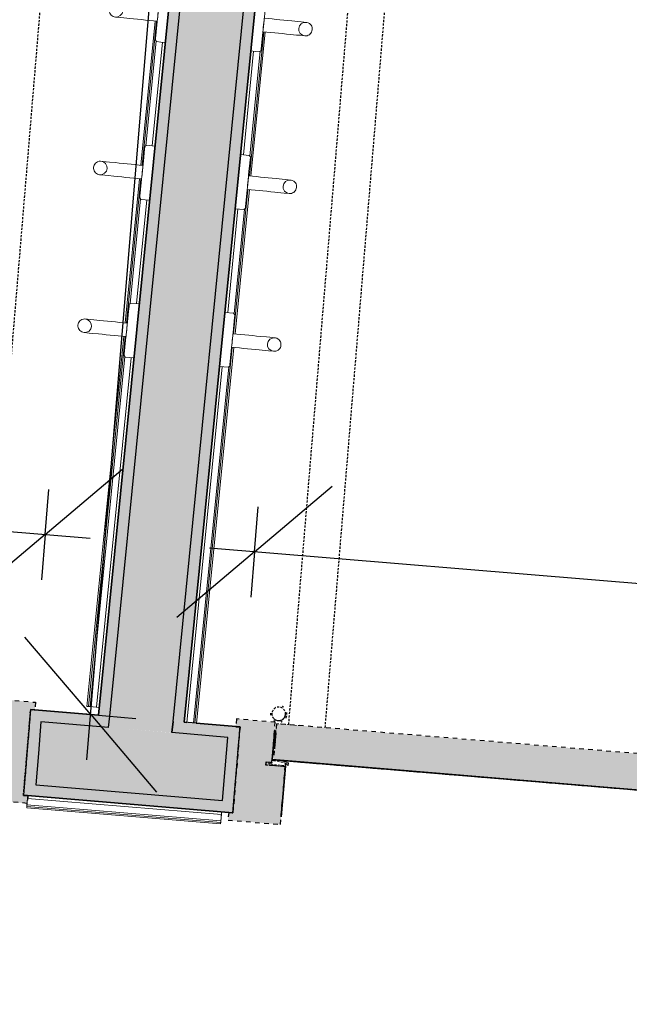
# Model space of a CAD drawing. Header units: centimetres. Extents: x -3926 to 10306, y -31136 to 469.
# Tile 42 of 148: x -1050 to -983, y -1988 to -1879. Entities that reach past the tile are written whole.
import ezdxf

# ---------------------------------------------------------------- set-up
doc = ezdxf.new("R2010")
doc.units = ezdxf.units.CM
doc.linetypes.add('Alignement de la ligne', pattern=[1, 0.5, -0.5])
doc.linetypes.add('Projeté', pattern=[0.396875, 0.238125, -0.15875])
for name, color, linetype, lineweight in [('0-1', 7, 'Continuous', 5), ('ANNOTATIONS-3', 7, 'Continuous', 18), ('COTGEN', 7, 'Continuous', 30), ('COTGEN-50', 7, 'Continuous', 30), ('MOBILIER', 7, 'Continuous', 18), ('PORTE-1', 7, 'Continuous', 18), ('SERRU', 7, 'Continuous', 18), ('SERRU-traverse', 7, 'Continuous', 18), ('SOL', 7, 'Continuous', 25)]:
    doc.layers.add(name, color=color, linetype=linetype, lineweight=lineweight)
for name, color, linetype, lineweight, true_color in [('A-DOOR-1', 4, 'Alignement de la ligne', 25, 0x00ffff), ('A-DOOR-FRAM-1', 4, 'Alignement de la ligne', 25, 0x00ffff), ('ANNOTATIONS-1', 4, 'Projeté', 25, 0x00ffff), ('ANNOTATIONS-2', 4, 'Projeté', 18, 0x00ffff), ('COTGEN-1', 9, 'Continuous', 30, 0x808080), ('EQUI_SPE-1', 4, 'Projeté', 18, 0x00ffff), ('HACHURE_C-3', 5, 'Continuous', 25, 0x0000ff), ('HACHURE_C-4', 5, 'Continuous', 5, 0x0000ff), ('MUR_C-2', 5, 'Continuous', 25, 0x0000ff), ('PORTE-2', 4, 'Projeté', 18, 0x00ffff), ('PORTE-3', 4, 'Projeté', 25, 0x00ffff), ('PORTE-Cadre-meneau-1', 4, 'Projeté', 25, 0x00ffff), ('PORTE-panneau-1', 4, 'Projeté', 25, 0x00ffff)]:
    doc.layers.add(name, color=color, linetype=linetype, lineweight=lineweight, true_color=true_color)
doc.styles.add('Arial_1', font='arial.ttf', dxfattribs={"height": 12.5})
doc.styles.add('Trebuchet MS_1', font='trebuc.ttf', dxfattribs={"height": 12})
doc.dimstyles.new('Cotes_linéaires', dxfattribs={"dimscale": 30.48, "dimtxt": 12.371411, "dimasz": 0.520833, "dimexe": 0.328084, "dimexo": 0, "dimgap": 0.246063, "dimtad": 1, "dimlfac": 0.01, "dimrnd": 0.01, "dimzin": 0, "dimdsep": 46, "dimtxsty": 'Trebuchet MS_1', "dimblk1": 'OBLIQUE', "dimblk2": 'OBLIQUE', "dimsah": 1, "dimcen": 0.09, "dimazin": 0, "dimtfac": 1, "dimtdec": 4, "dimtix": 1, "dimtmove": 0, "dimatfit": 3, "dimfxl": 1, "dimtvp": 1, "dimtfill": 1, "dimtolj": 1, "dimtzin": 0, "dimarcsym": 2})
doc.dimstyles.new('DRMN_COTE', dxfattribs={"dimscale": 30.48, "dimtxt": 12.753242, "dimasz": 0.520833, "dimexe": 0.164042, "dimexo": 0.0625, "dimgap": 0.032808, "dimtad": 1, "dimlfac": 0.01, "dimrnd": 0.01, "dimzin": 0, "dimdsep": 46, "dimtxsty": 'Arial_1', "dimblk1": 'OBLIQUE', "dimblk2": 'OBLIQUE', "dimsah": 1, "dimcen": 0.09, "dimdle": 0.164042, "dimazin": 0, "dimtfac": 1, "dimtdec": 4, "dimtix": 1, "dimtmove": 0, "dimatfit": 3, "dimfxl": 0.164042, "dimfxlon": 1, "dimtvp": 1, "dimtolj": 1, "dimtzin": 0, "dimarcsym": 2})

# ---------------------------------------------------------------- blocks, each defined once
blk = doc.blocks.new('PRT_SIMPLE_HUI_58x68x48 - PRT_BOIS_1V_930x2040x40-V1-2021_015_1113_DCE_1_100_N0_cloison')
at = {"layer": 'ANNOTATIONS-1'}
h = blk.add_hatch(color=256, dxfattribs=at)
h.paths.add_polyline_path([(41.38, -0.97), (41.38, -1.28), (42.62, -1.45), (43.05, -1.41), (43.04, -1.32), (42.59, -1.32), (41.51, -1.17), (41.44, -1.07)])
h.paths.add_polyline_path([(41.85, -0.8), (41.38, -0.97), (41.51, -1.06), (41.87, -0.93), (43.52, -0.93), (43.52, -1.02), (43.2, -1.05), (43.2, -1.15), (43.85, -1.15), (43.85, -0.8), (41.86, -0.8)])
at = {"layer": 'PORTE-Cadre-meneau-1'}
h = blk.add_hatch(color=256, dxfattribs=at)
h.paths.add_polyline_path([(-54.5, 5.6), (-54.5, 4.75), (-54.04, 4.75), (-54.04, -4.75), (-54.5, -4.79), (-54.5, -5.6), (-50.2, -5.6), (-50.2, -1.15), (-50.85, -1.15), (-50.85, -0.8), (-48.7, -0.78), (-48.7, 5.6), (-54.11, 5.6)])
h.paths.add_polyline_path([(41.7, 5.6), (41.7, -0.8), (43.85, -0.8), (43.85, -1.15), (43.2, -1.2), (43.2, -5.6), (47.5, -5.6), (47.5, -4.75), (47.03, -4.75), (47.03, 4.75), (47.5, 4.79), (47.5, 5.6), (43.32, 5.6)])
at = {"layer": 'PORTE-panneau-1'}
blk.add_hatch(color=256, dxfattribs=at).paths.add_polyline_path([(-49.95, -1.45), (-49.95, -5.45), (43.05, -5.45), (43.05, -1.45), (-49.6, -1.45)])
at = {"layer": 'A-DOOR-1'}
for p, q in [((43.05, -1.45), (-49.95, -1.45)), ((43.05, -5.45), (43.05, -1.45)), ((-49.95, -5.45), (43.05, -5.45))]:
    blk.add_line(p, q, dxfattribs=at)
at = {"layer": 'A-DOOR-FRAM-1'}
for p, q in [((47.5, 5.6), (41.7, 5.6)), ((41.7, 5.6), (41.7, -0.8)), ((47.5, 4.75), (47.5, 5.6)), ((47.03, -4.75), (47.03, 4.75)), ((47.03, 4.75), (47.5, 4.75)), ((41.7, -0.8), (43.85, -0.8)), ((43.85, -0.8), (43.85, -1.15)), ((43.85, -1.15), (43.2, -1.15)), ((43.2, -1.15), (43.2, -5.6)), ((47.5, -4.75), (47.03, -4.75)), ((47.5, -5.6), (47.5, -4.75)), ((43.2, -5.6), (47.5, -5.6))]:
    blk.add_line(p, q, dxfattribs=at)
at = {"layer": 'ANNOTATIONS-2'}
for p, q in [((41.85, -0.8), (41.38, -0.97)), ((41.38, -0.97), (41.38, -1.28)), ((41.51, -1.06), (41.87, -0.93)), ((41.51, -1.17), (41.51, -1.06)), ((43.85, -0.8), (41.85, -0.8)), ((41.87, -0.93), (43.52, -0.93)), ((43.52, -1.02), (43.2, -1.02)), ((43.2, -1.02), (43.2, -1.15)), ((43.52, -0.93), (43.52, -1.02)), ((43.85, -1.15), (43.85, -0.8)), ((41.38, -1.28), (42.6, -1.45)), ((42.61, -1.32), (41.51, -1.17)), ((42.6, -1.45), (43.05, -1.45)), ((43.05, -1.32), (42.61, -1.32)), ((43.05, -1.45), (43.05, -1.32)), ((43.2, -1.15), (43.85, -1.15))]:
    blk.add_line(p, q, dxfattribs=at)
at = {"layer": 'EQUI_SPE-1'}
for p, q in [((43.05, -4.05), (43.05, -5.45)), ((43.05, -5.45), (40.35, -5.45))]:
    blk.add_line(p, q, dxfattribs=at)
at = {"layer": 'PORTE-2'}
blk.add_arc((42.8, -5.45), 93, 180, 269.3192, dxfattribs=at)
at = {"layer": 'PORTE-3'}
for p, q in [((43.05, -2.9), (43.05, -2.65)), ((43.05, -2.65), (43.05, -4.25)), ((43.05, -4), (43.05, -2.9)), ((43.05, -3.27), (43.05, -2.98)), ((43.05, -3.08), (43.05, -3.45)), ((43.05, -3.4), (43.05, -3.5)), ((43.05, -3.45), (43.05, -3.75)), ((43.05, -3.92), (43.05, -3.63)), ((43.05, -4.25), (43.05, -4))]:
    blk.add_line(p, q, dxfattribs=at)
for radius, start, end in [(0.912, 155.8208, 180), (0.912, 155.8208, 180), (0.912, 155.8208, 180), (0.912, 155.8208, 180), (0.912, 155.8208, 180), (0.912, 155.8208, 180), (0.912, 155.8208, 180), (0.912, 155.8208, 180), (0.75, 360, 180), (0.75, 135.7507, 180), (0.75, 50.4198, 135), (0.912, 111.9887, 120), (0.912, 111.9887, 120), (0.912, 111.9887, 120), (0.912, 111.9887, 120), (0.912, 111.9887, 120), (0.912, 111.9887, 120), (0.912, 111.9887, 120), (0.912, 111.9887, 120), (0.912, 60, 68.0113), (0.912, 60, 68.0113), (0.912, 60, 68.0113), (0.912, 60, 68.0113), (0.912, 60, 68.0113), (0.912, 60, 68.0113), (0.912, 60, 68.0113), (0.912, 60, 68.0113), (0.75, 0, 45), (0.912, 0, 24.1792), (0.912, 0, 24.1792), (0.912, 0, 24.1792), (0.912, 0, 24.1792), (0.912, 0, 24.1792), (0.912, 0, 24.1792), (0.912, 0, 24.1792), (0.912, 0, 24.1792), (0.912, 180, 191.9497), (0.912, 180, 191.9497), (0.912, 180, 204.1792), (0.912, 180, 204.1792), (0.912, 180, 191.9497), (0.912, 180, 191.9497), (0.912, 180, 191.9497), (0.912, 180, 191.9497), (0.75, 180, 360), (0.75, 180, 0), (0.912, 240, 248.0113), (0.912, 241.8723, 248.0113), (0.912, 300, 300.6577)]:
    blk.add_arc((42.9, -6.55), radius, start, end, dxfattribs=at)
at = {"layer": 'PORTE-Cadre-meneau-1'}
for p, q in [((41.7, -0.8), (41.7, 4.75)), ((47.5, 4.75), (47.03, 4.75)), ((47.03, 4.75), (47.03, -4.75)), ((41.7, -0.8), (43.85, -0.8)), ((43.85, -1.15), (43.85, -0.8)), ((43.2, -4.75), (43.2, -1.15)), ((43.85, -1.15), (43.2, -1.15)), ((47.03, -4.75), (47.5, -4.75))]:
    blk.add_line(p, q, dxfattribs=at)
at = {"layer": 'PORTE-panneau-1'}
for p, q in [((43.05, -1.45), (-49.95, -1.45)), ((43.05, -4.25), (43.05, -2.65)), ((37.7, -97.75), (37.7, -5.45)), ((41.7, -5.45), (41.7, -97.75))]:
    blk.add_line(p, q, dxfattribs=at)
blk = doc.blocks.new('PRT_SIMPLE_HUI_58x68x48 - PRT_BOIS_1V_930x2040x40-552385-2021_015_1113_DCE_1_100_N0_cloison')
at = {"layer": 'PORTE-Cadre-meneau-1'}
h = blk.add_hatch(color=256, dxfattribs=at)
h.paths.add_polyline_path([(47.5, -5.6), (47.5, -4.75), (47.03, -4.75), (47.03, 4.75), (47.5, 4.79), (47.5, 5.6), (43.2, 5.6), (43.2, 1.15), (43.85, 1.15), (43.85, 0.8), (41.7, 0.78), (41.7, -5.6), (47.11, -5.6)])
h.paths.add_polyline_path([(-48.7, -5.6), (-48.7, 0.8), (-50.85, 0.8), (-50.85, 1.15), (-50.2, 1.2), (-50.2, 5.6), (-54.5, 5.6), (-54.5, 4.75), (-54.04, 4.75), (-54.04, -4.75), (-54.5, -4.79), (-54.5, -5.6), (-50.32, -5.6)])
at = {"layer": 'A-DOOR-FRAM-1'}
for p, q in [((43.2, 5.6), (47.5, 5.6)), ((47.5, 5.6), (47.5, 4.75)), ((47.03, 4.75), (47.03, -4.75)), ((47.5, 4.75), (47.03, 4.75)), ((47.03, -4.75), (47.5, -4.75)), ((47.5, -4.75), (47.5, -5.6)), ((47.5, -5.6), (41.7, -5.6))]:
    blk.add_line(p, q, dxfattribs=at)
at = {"layer": 'PORTE-2'}
blk.add_arc((42.8, 5.45), 93, 90.6808, 180, dxfattribs=at)
at = {"layer": 'PORTE-Cadre-meneau-1'}
for p, q in [((47.03, 4.75), (47.5, 4.75)), ((47.03, -4.75), (47.03, 4.75)), ((47.5, -4.75), (47.03, -4.75))]:
    blk.add_line(p, q, dxfattribs=at)
at = {"layer": 'PORTE-panneau-1'}
blk.add_line((41.7, 5.45), (41.7, 97.75), dxfattribs=at)
blk = doc.blocks.new('Garde-corps - Garde-corps-505703-2021_015_1113_DCE_1_100_N0_cloison')
at = {"layer": 'SERRU-traverse'}
for p, q in [((-993.2, -1473.22), (-1040.97, -1954.87)), ((-1040.97, -1954.87), (-993.2, -1473.22)), ((-1034.81, -1879.07), (-1036.39, -1894.99)), ((-1034.65, -1879.08), (-1036.23, -1895.01)), ((-1034.69, -1881.27), (-1035.84, -1892.85)), ((-1033.99, -1881.41), (-1035.12, -1892.86)), ((-1033.99, -1881.41), (-1035.12, -1892.86)), ((-1036.54, -1896.48), (-1038.12, -1912.41)), ((-1036.38, -1896.5), (-1037.96, -1912.42)), ((-1036.42, -1898.69), (-1037.57, -1910.26)), ((-1035.72, -1898.83), (-1036.85, -1910.27)), ((-1035.72, -1898.83), (-1036.85, -1910.27)), ((-1038.27, -1913.9), (-1042.32, -1954.74)), ((-1038.1, -1913.91), (-1042.15, -1954.75)), ((-1038.15, -1916.1), (-1041.98, -1954.77)), ((-1037.44, -1916.24), (-1041.27, -1954.84)), ((-1037.44, -1916.24), (-1041.27, -1954.84)), ((-1042.32, -1954.74), (-1042.15, -1954.75)), ((-1042.32, -1954.74), (-1041.67, -1954.8)), ((-1041.98, -1954.77), (-1042.15, -1954.75)), ((-1041.27, -1954.84), (-1041.98, -1954.77)), ((-1041.67, -1954.8), (-1040.97, -1954.87)), ((-1041.27, -1954.84), (-1040.97, -1954.87))]:
    blk.add_line(p, q, dxfattribs=at)
blk = doc.blocks.new('Garde-corps - Garde-corps-505843-2021_015_1113_DCE_1_100_N0_cloison')
at = {"layer": 'SERRU-traverse'}
for p, q in [((-1031.59, -1956.5), (-983.73, -1474.01)), ((-983.73, -1474.01), (-1031.59, -1956.5)), ((-1024.41, -1896.18), (-1022.83, -1880.26)), ((-1024.25, -1896.2), (-1022.67, -1880.27)), ((-1025.07, -1893.85), (-1023.94, -1882.41)), ((-1025.07, -1893.85), (-1023.94, -1882.41)), ((-1024.37, -1893.98), (-1023.22, -1882.41)), ((-1026.14, -1913.59), (-1024.56, -1897.67)), ((-1025.98, -1913.61), (-1024.4, -1897.69)), ((-1026.8, -1911.27), (-1025.67, -1899.82)), ((-1026.8, -1911.27), (-1025.67, -1899.82)), ((-1026.1, -1911.4), (-1024.95, -1899.83)), ((-1030.41, -1956.6), (-1026.29, -1915.09)), ((-1030.24, -1956.62), (-1026.12, -1915.1)), ((-1031.29, -1956.53), (-1027.39, -1917.24)), ((-1031.29, -1956.53), (-1027.39, -1917.24)), ((-1030.58, -1956.59), (-1026.68, -1917.24))]:
    blk.add_line(p, q, dxfattribs=at)
blk = doc.blocks.new('Garde-corps - Garde-corps-507380-2021_015_1113_DCE_1_100_N0_cloison')
at = {"layer": 'SERRU-traverse'}
for p, q in [((-1040.89, -1965.26), (-1032.91, -1965.93)), ((-1032.91, -1965.93), (-1040.89, -1965.26))]:
    blk.add_line(p, q, dxfattribs=at)
blk = doc.blocks.new('Garde-corps - Garde-corps-507494-2021_015_1113_DCE_1_100_N0_cloison')
at = {"layer": 'SERRU-traverse'}
for p, q in [((-1048.92, -1965.3), (-1048.97, -1965.95)), ((-1048.94, -1965.61), (-1048.88, -1964.9)), ((-1048.86, -1964.6), (-1048.92, -1965.3)), ((-1048.86, -1964.6), (-1048.88, -1964.81)), ((-1048.88, -1964.9), (-1027.49, -1966.68)), ((-1048.88, -1964.9), (-1027.49, -1966.68)), ((-1027.47, -1966.38), (-1048.86, -1964.6)), ((-1048.86, -1964.6), (-1027.47, -1966.38)), ((-1048.96, -1965.79), (-1048.97, -1965.95)), ((-1048.97, -1965.95), (-1027.58, -1967.72)), ((-1048.96, -1965.79), (-1048.94, -1965.61)), ((-1048.96, -1965.79), (-1027.57, -1967.56)), ((-1048.94, -1965.61), (-1027.55, -1967.39)), ((-1027.53, -1967.07), (-1027.47, -1966.38)), ((-1027.49, -1966.68), (-1027.47, -1966.38)), ((-1027.58, -1967.72), (-1027.53, -1967.07)), ((-1027.58, -1967.72), (-1027.57, -1967.56)), ((-1027.55, -1967.39), (-1027.57, -1967.56)), ((-1027.49, -1966.68), (-1027.55, -1967.39))]:
    blk.add_line(p, q, dxfattribs=at)
blk = doc.blocks.new('72_PATERE_HEWI SERIE 477 - Colour - 92 Anthracite grey-566101-2021_015_1113_DCE_1_100_N0_cloison')
at = {"layer": 'ANNOTATIONS-3'}
for p, q in [((-1034.28, -1876.26), (-1034.36, -1877.08)), ((-1034.23, -1875.77), (-1034.28, -1876.26)), ((-1034.22, -1875.62), (-1034.23, -1875.77)), ((-1034.21, -1875.51), (-1034.22, -1875.62)), ((-1034.04, -1875.38), (-1034.21, -1875.51)), ((-1033.1, -1875.47), (-1034.04, -1875.38)), ((-1033.22, -1876.72), (-1033.18, -1876.28)), ((-1033.18, -1876.28), (-1033.1, -1875.47)), ((-1039.64, -1877.35), (-1039.73, -1877.45)), ((-1039.54, -1877.27), (-1039.64, -1877.35)), ((-1039.43, -1877.2), (-1039.54, -1877.27)), ((-1039.26, -1877.15), (-1039.43, -1877.2)), ((-1039.11, -1877.14), (-1039.26, -1877.15)), ((-1038.49, -1877.2), (-1039.11, -1877.14)), ((-1039.11, -1877.14), (-1038.77, -1877.22)), ((-1038.77, -1877.22), (-1039.11, -1877.14)), ((-1038.77, -1877.22), (-1038.54, -1877.41)), ((-1038.54, -1877.41), (-1038.77, -1877.22)), ((-1038.12, -1877.23), (-1038.49, -1877.2)), ((-1037.46, -1877.3), (-1038.12, -1877.23)), ((-1037.03, -1877.34), (-1037.46, -1877.3)), ((-1036.59, -1877.39), (-1037.03, -1877.34)), ((-1036.16, -1877.43), (-1036.59, -1877.39)), ((-1034.36, -1877.08), (-1034.51, -1878.55)), ((-1033.29, -1877.44), (-1033.26, -1877.07)), ((-1033.26, -1877.07), (-1033.22, -1876.72)), ((-1039.84, -1877.69), (-1039.86, -1877.81)), ((-1039.86, -1877.81), (-1039.86, -1877.94)), ((-1039.86, -1877.94), (-1039.84, -1878.07)), ((-1039.79, -1877.56), (-1039.84, -1877.69)), ((-1039.84, -1878.07), (-1039.8, -1878.2)), ((-1039.8, -1878.2), (-1039.74, -1878.31)), ((-1039.73, -1877.45), (-1039.79, -1877.56)), ((-1039.74, -1878.31), (-1039.65, -1878.41)), ((-1039.65, -1878.41), (-1039.55, -1878.5)), ((-1038.64, -1878.47), (-1038.91, -1878.61)), ((-1038.91, -1878.61), (-1038.64, -1878.47)), ((-1038.45, -1878.23), (-1038.64, -1878.47)), ((-1038.64, -1878.47), (-1038.45, -1878.23)), ((-1038.54, -1877.41), (-1038.4, -1877.68)), ((-1038.4, -1877.68), (-1038.54, -1877.41)), ((-1038.37, -1877.96), (-1038.45, -1878.23)), ((-1038.45, -1878.23), (-1038.37, -1877.96)), ((-1038.4, -1877.68), (-1038.37, -1877.96)), ((-1038.37, -1877.96), (-1038.4, -1877.68)), ((-1035.72, -1877.47), (-1036.16, -1877.43)), ((-1035.29, -1877.52), (-1035.72, -1877.47)), ((-1034.85, -1877.56), (-1035.29, -1877.52)), ((-1034.42, -1877.6), (-1034.85, -1877.56)), ((-1034.52, -1878.61), (-1034.49, -1878.35)), ((-1034.49, -1878.35), (-1034.46, -1878.08)), ((-1034.46, -1878.08), (-1034.44, -1877.82)), ((-1034.44, -1877.82), (-1034.42, -1877.6)), ((-1033.42, -1878.7), (-1033.39, -1878.46)), ((-1033.39, -1878.46), (-1033.37, -1878.21)), ((-1033.37, -1878.21), (-1033.33, -1877.83)), ((-1033.33, -1877.83), (-1033.29, -1877.44)), ((-1039.55, -1878.5), (-1039.44, -1878.56)), ((-1039.44, -1878.56), (-1039.33, -1878.61)), ((-1039.33, -1878.61), (-1039.19, -1878.63)), ((-1038.91, -1878.61), (-1039.19, -1878.63)), ((-1039.19, -1878.63), (-1038.91, -1878.61)), ((-1039.19, -1878.63), (-1038.63, -1878.69)), ((-1038.63, -1878.69), (-1038.27, -1878.73)), ((-1038.27, -1878.73), (-1037.61, -1878.79)), ((-1037.61, -1878.79), (-1037.18, -1878.83)), ((-1037.18, -1878.83), (-1036.74, -1878.88)), ((-1036.74, -1878.88), (-1036.31, -1878.92)), ((-1036.31, -1878.92), (-1035.87, -1878.96)), ((-1035.87, -1878.96), (-1035.43, -1879.01)), ((-1035.43, -1879.01), (-1035, -1879.05)), ((-1035, -1879.05), (-1034.56, -1879.09)), ((-1034.61, -1879.52), (-1034.64, -1879.9)), ((-1034.57, -1879.14), (-1034.61, -1879.52)), ((-1034.51, -1878.55), (-1034.57, -1879.14)), ((-1034.56, -1879.09), (-1034.54, -1878.88)), ((-1034.54, -1878.88), (-1034.52, -1878.61)), ((-1033.58, -1880.37), (-1033.48, -1879.34)), ((-1033.48, -1879.34), (-1033.44, -1878.96)), ((-1033.44, -1878.96), (-1033.42, -1878.7)), ((-1034.68, -1880.25), (-1034.72, -1880.67)), ((-1034.64, -1879.9), (-1034.68, -1880.25)), ((-1033.62, -1880.76), (-1033.58, -1880.37)), ((-1034.76, -1881.07), (-1034.77, -1881.17)), ((-1034.77, -1881.17), (-1034.64, -1881.35)), ((-1034.75, -1880.98), (-1034.76, -1881.07)), ((-1034.72, -1880.67), (-1034.75, -1880.98)), ((-1034.64, -1881.35), (-1034.16, -1881.39)), ((-1034.16, -1881.39), (-1033.69, -1881.44)), ((-1033.69, -1881.44), (-1033.62, -1880.76))]:
    blk.add_line(p, q, dxfattribs=at)
blk = doc.blocks.new('72_PATERE_HEWI SERIE 477 - Colour - 92 Anthracite grey-568995-2021_015_1113_DCE_1_100_N0_cloison')
at = {"layer": 'ANNOTATIONS-3'}
for p, q in [((-1023.72, -1877.22), (-1023.77, -1877.66)), ((-1023.64, -1876.41), (-1023.72, -1877.22)), ((-1022.7, -1876.5), (-1023.64, -1876.41)), ((-1022.56, -1876.67), (-1022.7, -1876.5)), ((-1022.64, -1877.41), (-1022.59, -1876.93)), ((-1022.59, -1876.93), (-1022.57, -1876.78)), ((-1022.57, -1876.78), (-1022.56, -1876.67)), ((-1023.84, -1878.38), (-1023.88, -1878.76)), ((-1023.8, -1878.01), (-1023.84, -1878.38)), ((-1023.77, -1877.66), (-1023.8, -1878.01)), ((-1022.86, -1879.7), (-1022.72, -1878.23)), ((-1022.72, -1878.23), (-1022.64, -1877.41)), ((-1023.94, -1879.39), (-1023.96, -1879.64)), ((-1023.91, -1879.15), (-1023.94, -1879.39)), ((-1023.88, -1878.76), (-1023.91, -1879.15)), ((-1022.84, -1879.5), (-1022.87, -1879.77)), ((-1022.82, -1879.24), (-1022.84, -1879.5)), ((-1022.79, -1878.97), (-1022.82, -1879.24)), ((-1022.77, -1878.76), (-1022.79, -1878.97)), ((-1022.34, -1878.8), (-1022.77, -1878.76)), ((-1021.9, -1878.84), (-1022.34, -1878.8)), ((-1021.46, -1878.89), (-1021.9, -1878.84)), ((-1021.03, -1878.93), (-1021.46, -1878.89)), ((-1020.59, -1878.97), (-1021.03, -1878.93)), ((-1020.16, -1879.02), (-1020.59, -1878.97)), ((-1019.72, -1879.06), (-1020.16, -1879.02)), ((-1019.06, -1879.12), (-1019.72, -1879.06)), ((-1018.7, -1879.16), (-1019.06, -1879.12)), ((-1018.88, -1879.62), (-1018.69, -1879.38)), ((-1018.69, -1879.38), (-1018.88, -1879.62)), ((-1018.07, -1879.23), (-1018.7, -1879.16)), ((-1018.69, -1879.38), (-1018.42, -1879.24)), ((-1018.42, -1879.24), (-1018.69, -1879.38)), ((-1018.42, -1879.24), (-1018.07, -1879.23)), ((-1018.07, -1879.23), (-1018.42, -1879.24)), ((-1017.94, -1879.27), (-1018.07, -1879.23)), ((-1017.78, -1879.35), (-1017.94, -1879.27)), ((-1017.68, -1879.44), (-1017.78, -1879.35)), ((-1017.6, -1879.54), (-1017.68, -1879.44)), ((-1017.53, -1879.65), (-1017.6, -1879.54)), ((-1024.03, -1880.28), (-1024.13, -1881.31)), ((-1023.99, -1879.89), (-1024.03, -1880.28)), ((-1023.96, -1879.64), (-1023.99, -1879.89)), ((-1022.96, -1880.68), (-1022.92, -1880.29)), ((-1022.92, -1880.29), (-1022.86, -1879.7)), ((-1022.9, -1880.03), (-1022.92, -1880.25)), ((-1022.92, -1880.25), (-1022.48, -1880.29)), ((-1022.87, -1879.77), (-1022.9, -1880.03)), ((-1022.48, -1880.29), (-1022.05, -1880.33)), ((-1022.05, -1880.33), (-1021.61, -1880.38)), ((-1021.61, -1880.38), (-1021.18, -1880.42)), ((-1021.18, -1880.42), (-1020.74, -1880.46)), ((-1020.74, -1880.46), (-1020.31, -1880.51)), ((-1020.31, -1880.51), (-1019.87, -1880.55)), ((-1019.87, -1880.55), (-1019.21, -1880.62)), ((-1019.21, -1880.62), (-1018.85, -1880.65)), ((-1018.96, -1879.89), (-1018.88, -1879.62)), ((-1018.88, -1879.62), (-1018.96, -1879.89)), ((-1018.94, -1880.17), (-1018.96, -1879.89)), ((-1018.96, -1879.89), (-1018.94, -1880.17)), ((-1018.8, -1880.44), (-1018.94, -1880.17)), ((-1018.94, -1880.17), (-1018.8, -1880.44)), ((-1018.85, -1880.65), (-1018.29, -1880.71)), ((-1018.56, -1880.63), (-1018.8, -1880.44)), ((-1018.8, -1880.44), (-1018.56, -1880.63)), ((-1018.29, -1880.71), (-1018.56, -1880.63)), ((-1018.56, -1880.63), (-1018.29, -1880.71)), ((-1018.03, -1880.69), (-1017.91, -1880.64)), ((-1017.91, -1880.64), (-1017.79, -1880.58)), ((-1017.79, -1880.58), (-1017.69, -1880.5)), ((-1017.69, -1880.5), (-1017.61, -1880.4)), ((-1017.61, -1880.4), (-1017.54, -1880.29)), ((-1017.54, -1880.29), (-1017.5, -1880.16)), ((-1017.49, -1879.78), (-1017.53, -1879.65)), ((-1017.5, -1880.16), (-1017.47, -1880.04)), ((-1017.47, -1879.9), (-1017.49, -1879.78)), ((-1017.47, -1880.04), (-1017.47, -1879.9)), ((-1024.17, -1881.7), (-1024.24, -1882.38)), ((-1024.13, -1881.31), (-1024.17, -1881.7)), ((-1023.07, -1881.82), (-1023.03, -1881.4)), ((-1023.03, -1881.4), (-1023, -1881.06)), ((-1023, -1881.06), (-1022.96, -1880.68)), ((-1018.29, -1880.71), (-1018.15, -1880.71)), ((-1018.15, -1880.71), (-1018.03, -1880.69)), ((-1024.24, -1882.38), (-1023.76, -1882.43)), ((-1023.76, -1882.43), (-1023.29, -1882.47)), ((-1023.29, -1882.47), (-1023.12, -1882.33)), ((-1023.12, -1882.33), (-1023.11, -1882.23)), ((-1023.11, -1882.14), (-1023.07, -1881.82)), ((-1023.11, -1882.23), (-1023.11, -1882.14))]:
    blk.add_line(p, q, dxfattribs=at)
blk = doc.blocks.new('B02_ARC_rvt-1-2021_015_1113_DCE_1_100_N0_cloison')
at = {"layer": 'HACHURE_C-3'}
blk.add_hatch(color=256, dxfattribs=at).paths.add_polyline_path([(-1039.81, -1955.82), (-991.95, -1473.32), (-993.2, -1473.27), (-1041.06, -1955.72), (-1040.33, -1955.78)])
h = blk.add_hatch(color=256, dxfattribs=at)
h.paths.add_polyline_path([(-771.12, -1987.64), (-770.99, -1986.4), (-924.15, -1973.69), (-923.86, -1970.2), (-925.11, -1970.1), (-925.5, -1974.84), (-777.41, -1987.12)])
h.paths.add_polyline_path([(-1026.22, -1966.48), (-1025.83, -1961.75), (-1027.08, -1961.64), (-1027.36, -1965.13), (-1047.97, -1963.42), (-1047.68, -1959.93), (-1048.93, -1959.83), (-1049.32, -1964.56), (-1027.36, -1966.39)])
h.paths.add_polyline_path([(-1150.05, -1956.21), (-1149.65, -1951.48), (-1150.9, -1951.37), (-1151.19, -1954.86), (-1490.58, -1926.71), (-1490.68, -1927.96), (-1151.19, -1956.12)])
at = {"layer": 'HACHURE_C-4'}
for points in [[(-1032.96, -1957.64), (-984.73, -1471.42), (-991.71, -1470.83), (-1039.93, -1957.07), (-1039.81, -1957.08)], [(-1031.59, -1956.5), (-983.73, -1474.01), (-984.98, -1473.96), (-1032.83, -1956.4)]]:
    blk.add_hatch(color=256, dxfattribs=at).paths.add_polyline_path(points)
h = blk.add_hatch(color=256, dxfattribs=at)
h.paths.add_polyline_path([(-770.27, -1979.43), (-770.14, -1978.19), (-924.71, -1965.37), (-925.11, -1970.1), (-923.86, -1970.2), (-923.57, -1966.72), (-770.99, -1979.37)])
h.paths.add_polyline_path([(-1025.83, -1961.75), (-1025.44, -1957.01), (-1032.83, -1956.4), (-1032.96, -1957.64), (-1026.79, -1958.16), (-1027.08, -1961.64), (-1026.04, -1961.73)])
h.paths.add_polyline_path([(-1047.68, -1959.93), (-1047.4, -1956.45), (-1039.93, -1957.07), (-1039.81, -1955.82), (-1048.54, -1955.1), (-1048.93, -1959.83), (-1047.97, -1959.91)])
h.paths.add_polyline_path([(-1149.65, -1951.48), (-1149.26, -1946.74), (-1470.87, -1920.07), (-1470.98, -1921.31), (-1150.61, -1947.89), (-1150.9, -1951.37), (-1150.05, -1951.44)])
h.paths.add_polyline_path([(-1477.95, -1920.74), (-1477.85, -1919.49), (-1498.12, -1917.81), (-1498.22, -1919.05), (-1479.09, -1920.64)])
h = blk.add_hatch(color=256, dxfattribs=at)
h.paths.add_polyline_path([(-769.74, -1986.5), (-769.02, -1979.54), (-923.57, -1966.72), (-924.15, -1973.69), (-770.27, -1986.46)])
h.paths.add_polyline_path([(-1027.36, -1965.13), (-1026.79, -1958.16), (-1047.4, -1956.45), (-1047.97, -1963.42), (-1032.96, -1964.67)])
h.paths.add_polyline_path([(-1151.19, -1954.86), (-1150.61, -1947.89), (-1496.98, -1919.16), (-1497.56, -1926.13), (-1152.6, -1954.75)])
at = {"layer": 'MUR_C-2'}
for p, q in [((-993.2, -1473.22), (-1041.06, -1955.72)), ((-1039.81, -1955.82), (-991.95, -1473.32)), ((-1032.83, -1956.4), (-984.98, -1473.9)), ((-1031.59, -1956.5), (-983.73, -1474.01)), ((-1048.54, -1955.1), (-1049.32, -1964.56)), ((-1041.06, -1955.72), (-1048.54, -1955.1)), ((-1047.4, -1956.45), (-1047.68, -1959.93)), ((-1039.93, -1957.07), (-1047.4, -1956.45)), ((-1039.93, -1957.07), (-1039.81, -1955.82)), ((-1039.93, -1957.07), (-1039.81, -1955.82)), ((-1032.96, -1957.64), (-1032.83, -1956.4)), ((-1032.83, -1956.4), (-1032.96, -1957.64)), ((-1025.44, -1957.01), (-1031.59, -1956.5)), ((-1026.79, -1958.16), (-1032.96, -1957.64)), ((-1026.22, -1966.48), (-1025.44, -1957.01)), ((-1027.08, -1961.64), (-1026.79, -1958.16)), ((-1047.68, -1959.93), (-1047.97, -1963.42)), ((-1027.36, -1965.13), (-1027.08, -1961.64)), ((-1047.97, -1963.42), (-1027.36, -1965.13)), ((-1049.32, -1964.56), (-1026.22, -1966.48))]:
    blk.add_line(p, q, dxfattribs=at)
at = {"layer": 'SOL'}
for p, q in [((-993.2, -1473.22), (-1041.06, -1955.72)), ((-1041.06, -1955.72), (-993.2, -1473.22)), ((-993.2, -1473.22), (-1041.06, -1955.72)), ((-1041.06, -1955.72), (-993.2, -1473.22)), ((-1031.59, -1956.5), (-983.73, -1474.01)), ((-983.73, -1474.01), (-1031.59, -1956.5)), ((-1031.59, -1956.5), (-983.73, -1474.01)), ((-983.73, -1474.01), (-1031.59, -1956.5)), ((-1041.06, -1955.72), (-1048.54, -1955.1)), ((-1048.54, -1955.1), (-1041.06, -1955.72)), ((-1041.06, -1955.72), (-1048.54, -1955.1)), ((-1048.54, -1955.1), (-1041.06, -1955.72)), ((-1031.29, -1956.53), (-1031.59, -1956.5)), ((-1031.59, -1956.5), (-1031.29, -1956.53)), ((-1031.29, -1956.53), (-1031.59, -1956.5)), ((-1031.59, -1956.5), (-1031.29, -1956.53)), ((-1025.44, -1957.01), (-1030.26, -1956.61)), ((-1030.26, -1956.61), (-1025.44, -1957.01)), ((-1025.44, -1957.01), (-1030.26, -1956.61)), ((-1030.26, -1956.61), (-1025.44, -1957.01)), ((-1021.89, -1960.62), (-1021.61, -1957.33)), ((-1021.61, -1957.33), (-1021.89, -1960.62)), ((-928.81, -1968.34), (-1021.89, -1960.62)), ((-1021.89, -1960.62), (-928.81, -1968.34)), ((-1020.43, -1961.2), (-1020.41, -1961)), ((-1020.41, -1961), (-1020.43, -1961.2)), ((-1020.4, -1960.87), (-1020.39, -1960.74)), ((-1020.39, -1960.74), (-1020.4, -1960.87)), ((-1020.39, -1960.74), (-930.3, -1968.22)), ((-930.3, -1968.22), (-1020.39, -1960.74)), ((-1020.91, -1966.92), (-1020.44, -1961.34)), ((-1020.44, -1961.34), (-1020.91, -1966.92)), ((-1049.32, -1964.56), (-1026.22, -1966.48)), ((-1026.22, -1966.48), (-1049.32, -1964.56)), ((-1049.32, -1964.56), (-1026.22, -1966.48)), ((-1026.22, -1966.48), (-1049.32, -1964.56))]:
    blk.add_line(p, q, dxfattribs=at)
at = {"layer": 'MOBILIER'}
for name, p in [('72_PATERE_HEWI SERIE 477 - Colour - 92 Anthracite grey-566101-2021_015_1113_DCE_1_100_N0_cloison', (0, 0)), ('72_PATERE_HEWI SERIE 477 - Colour - 92 Anthracite grey-568995-2021_015_1113_DCE_1_100_N0_cloison', (0, 0)), ('72_PATERE_HEWI SERIE 477 - Colour - 92 Anthracite grey-566101-2021_015_1113_DCE_1_100_N0_cloison', (-1.73, -17.41)), ('72_PATERE_HEWI SERIE 477 - Colour - 92 Anthracite grey-568995-2021_015_1113_DCE_1_100_N0_cloison', (-1.73, -17.41)), ('72_PATERE_HEWI SERIE 477 - Colour - 92 Anthracite grey-566101-2021_015_1113_DCE_1_100_N0_cloison', (-3.45, -34.83)), ('72_PATERE_HEWI SERIE 477 - Colour - 92 Anthracite grey-568995-2021_015_1113_DCE_1_100_N0_cloison', (-3.45, -34.83))]:
    blk.add_blockref(name, p, dxfattribs=at)
at = {"layer": 'PORTE-1'}
for name, p, rotation in [('PRT_SIMPLE_HUI_58x68x48 - PRT_BOIS_1V_930x2040x40-552385-2021_015_1113_DCE_1_100_N0_cloison', (-1095.8, -1955.94), 355.258613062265), ('PRT_SIMPLE_HUI_58x68x48 - PRT_BOIS_1V_930x2040x40-V1-2021_015_1113_DCE_1_100_N0_cloison', (-978.96, -1965.64), 175.2586130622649)]:
    blk.add_blockref(name, p, dxfattribs=dict(at, rotation=rotation))
at = {"layer": 'SERRU'}
for name in ['Garde-corps - Garde-corps-505703-2021_015_1113_DCE_1_100_N0_cloison', 'Garde-corps - Garde-corps-505843-2021_015_1113_DCE_1_100_N0_cloison', 'Garde-corps - Garde-corps-507494-2021_015_1113_DCE_1_100_N0_cloison', 'Garde-corps - Garde-corps-507380-2021_015_1113_DCE_1_100_N0_cloison']:
    blk.add_blockref(name, (0, 0), dxfattribs=at)
blk = doc.blocks.new('DIMBLOCK1-2021_015_1113_DCE_1_100_N0_cloison')
at = {"layer": 'COTGEN-50', "color": 8, "true_color": 0x808080}
for p, q in [((-1472.76, -1900.45), (-1464.19, -1893.19)), ((-1472.76, -1900.45), (-1472.34, -1895.47)), ((-1477.74, -1900.04), (-1041.95, -1936.18)), ((-1472.76, -1900.45), (-1481.32, -1907.7)), ((-1472.76, -1900.45), (-1473.17, -1905.43)), ((-1046.93, -1935.77), (-1038.37, -1928.51)), ((-1046.93, -1935.77), (-1046.52, -1930.78)), ((-1046.93, -1935.77), (-1055.5, -1943.02)), ((-1046.93, -1935.77), (-1047.35, -1940.75))]:
    blk.add_line(p, q, dxfattribs=at)
at = {"layer": 'COTGEN-50', "color": 0, "insert": (-1275.24, -1899.54), "char_height": 12.5, "width": 40.4965, "attachment_point": 1, "rotation": 355.2586, "line_spacing_factor": 0.941778, "style": 'Arial_1'}
blk.add_mtext('4.27', dxfattribs=at)
blk = doc.blocks.new('_Oblique')
at = {"color": 0, "linetype": 'ByBlock', "lineweight": -2}
blk.add_line((-0.5, -0.5), (0.5, 0.5), dxfattribs=at)
blk = doc.blocks.new('DIMBLOCK2-2021_015_1113_DCE_1_100_N0_cloison')
at = {"layer": 'COTGEN-50', "color": 8, "true_color": 0x808080}
for p, q in [((-1023.83, -1937.68), (-1015.27, -1930.43)), ((-1023.83, -1937.68), (-1023.42, -1932.7)), ((-1023.83, -1937.68), (-1032.4, -1944.94)), ((-763.55, -1959.27), (-1028.82, -1937.27)), ((-1023.83, -1937.68), (-1024.25, -1942.67)), ((-768.54, -1958.86), (-759.97, -1951.6)), ((-768.54, -1958.86), (-768.12, -1953.88)), ((-768.54, -1958.86), (-777.1, -1966.11)), ((-768.54, -1958.86), (-768.95, -1963.84))]:
    blk.add_line(p, q, dxfattribs=at)
at = {"layer": 'COTGEN-50', "color": 0, "insert": (-911.58, -1929.71), "char_height": 12.5, "width": 40.4965, "attachment_point": 1, "rotation": 355.2586, "line_spacing_factor": 0.941778, "style": 'Arial_1'}
blk.add_mtext('2.56', dxfattribs=at)
blk = doc.blocks.new('DIMBLOCK4-2021_015_1113_DCE_1_100_N0_cloison')
at = {"layer": 'COTGEN-50', "color": 8, "true_color": 0x808080}
for p, q in [((-1001.84, -1472.5), (-1009.09, -1463.93)), ((-1042.32, -1960.63), (-1001.42, -1467.52)), ((-1001.84, -1472.5), (-1006.82, -1472.09)), ((-1001.84, -1472.5), (-994.58, -1481.07)), ((-1001.84, -1472.5), (-996.85, -1472.91)), ((-1041.91, -1955.65), (-1049.16, -1947.08)), ((-1041.91, -1955.65), (-1046.89, -1955.23)), ((-1041.91, -1955.65), (-1034.65, -1964.21)), ((-1041.91, -1955.65), (-1036.93, -1956.06))]:
    blk.add_line(p, q, dxfattribs=at)
at = {"layer": 'COTGEN-50', "color": 0, "insert": (-1040.44, -1729.46), "char_height": 12.5, "width": 40.4965, "attachment_point": 1, "rotation": 85.2586, "line_spacing_factor": 0.941778, "style": 'Arial_1'}
blk.add_mtext('4.85', dxfattribs=at)
blk = doc.blocks.new('DIMBLOCK38-2021_015_1113_DCE_1_100_N0_cloison')
at = {"layer": 'COTGEN-50'}
for p, q in [((-1438.41, -1543.79), (-1436.76, -1523.85)), ((-1438.41, -1543.79), (-1439.24, -1553.75)), ((-1004.12, -1583.33), (-1002.15, -1563.43)), ((-1004.12, -1583.33), (-1005.11, -1593.28)), ((-1004.12, -1583.33), (-1004.12, -1583.33))]:
    blk.add_line(p, q, dxfattribs=at)
at = {"layer": 'COTGEN-50', "lineweight": 70}
for p, q in [((-1438.41, -1543.79), (-1429.84, -1536.53)), ((-1438.41, -1543.79), (-1446.98, -1551.04)), ((-1004.12, -1583.33), (-995.44, -1576.22)), ((-1004.12, -1583.33), (-1012.8, -1590.45))]:
    blk.add_line(p, q, dxfattribs=at)
at = {"layer": 'COTGEN-50'}
blk.add_arc((-3675.63, -28517.07), 27065.91, 84.335457, 85.258613, dxfattribs=at)
blk.add_arc((-3675.63, -28517.07), 27065.91, 84.335457, 85.258613, dxfattribs=at)
at = {"layer": 'COTGEN-50', "color": 0, "insert": (-1239.68, -1538.05), "char_height": 12, "width": 49.5695, "attachment_point": 1, "rotation": 354.797, "line_spacing_factor": 1.048425, "style": 'Trebuchet MS_1', "bg_fill": 3, "box_fill_scale": 1.25, "bg_fill_color": 256, "bg_fill_true_color": 13158600, "bg_fill_transparency": 0}
blk.add_mtext('0.92°', dxfattribs=at)
blk = doc.blocks.new('DIMBLOCK39-2021_015_1113_DCE_1_100_N0_cloison')
at = {"layer": 'COTGEN-50'}
for p, q in [((-994.52, -1582.81), (-992.55, -1562.91)), ((-994.52, -1582.81), (-995.51, -1592.76)), ((-471.54, -1639.37), (-469.21, -1619.5)), ((-471.54, -1639.37), (-472.7, -1649.3)), ((-471.54, -1639.37), (-471.54, -1639.37))]:
    blk.add_line(p, q, dxfattribs=at)
at = {"layer": 'COTGEN-50', "lineweight": 70}
for p, q in [((-994.52, -1582.81), (-985.84, -1575.7)), ((-994.52, -1582.81), (-1003.21, -1589.93)), ((-471.54, -1639.37), (-462.73, -1632.41)), ((-471.54, -1639.37), (-480.35, -1646.33))]:
    blk.add_line(p, q, dxfattribs=at)
at = {"layer": 'COTGEN-50'}
blk.add_arc((-3925.85, -31136), 29698.21, 83.320589, 84.335457, dxfattribs=at)
blk.add_arc((-3925.85, -31136), 29698.21, 83.320589, 84.335457, dxfattribs=at)
at = {"layer": 'COTGEN-50', "color": 0, "insert": (-750.98, -1584.99), "char_height": 12, "width": 49.5695, "attachment_point": 1, "rotation": 353.828, "line_spacing_factor": 1.048425, "style": 'Trebuchet MS_1', "bg_fill": 3, "box_fill_scale": 1.25, "bg_fill_color": 256, "bg_fill_true_color": 13158600, "bg_fill_transparency": 0}
blk.add_mtext('1.01°', dxfattribs=at)
blk = doc.blocks.new('DIMBLOCK40-2021_015_1113_DCE_1_100_N0_cloison')
at = {"layer": 'COTGEN-50'}
for p, q in [((-462.15, -1640.82), (-459.82, -1620.96)), ((-462.15, -1640.82), (-463.31, -1650.75)), ((118.38, -1732.03), (122.25, -1712.41)), ((118.38, -1732.03), (116.44, -1741.84)), ((118.38, -1732.03), (118.38, -1732.03))]:
    blk.add_line(p, q, dxfattribs=at)
at = {"layer": 'COTGEN-50', "lineweight": 70}
for p, q in [((-462.15, -1640.82), (-453.34, -1633.86)), ((-462.15, -1640.82), (-470.95, -1647.78)), ((118.38, -1732.03), (127.7, -1725.78)), ((118.38, -1732.03), (109.05, -1738.28))]:
    blk.add_line(p, q, dxfattribs=at)
at = {"layer": 'COTGEN-50'}
blk.add_arc((-1332.77, -9075.1), 7485.09, 78.821215, 83.320589, dxfattribs=at)
blk.add_arc((-1332.77, -9075.1), 7485.09, 78.821215, 83.320589, dxfattribs=at)
at = {"layer": 'COTGEN-50', "color": 0, "insert": (-187.85, -1654.94), "char_height": 12, "width": 49.5695, "attachment_point": 1, "rotation": 351.0709, "line_spacing_factor": 1.048425, "style": 'Trebuchet MS_1', "bg_fill": 3, "box_fill_scale": 1.25, "bg_fill_color": 256, "bg_fill_true_color": 13158600, "bg_fill_transparency": 0}
blk.add_mtext('4.50°', dxfattribs=at)
blk = doc.blocks.new('DIMBLOCK41-2021_015_1113_DCE_1_100_N0_cloison')
at = {"layer": 'COTGEN-50'}
for p, q in [((-2323.02, -1117.45), (-2323.17, -1107.45)), ((-2323.02, -1117.45), (-2318.27, -1427.14)), ((1459.94, -1572.92), (1462.47, -1563.25)), ((1459.94, -1572.92), (1383.27, -1867.09)), ((1459.94, -1572.92), (1459.94, -1572.92))]:
    blk.add_line(p, q, dxfattribs=at)
at = {"layer": 'COTGEN-50', "lineweight": 70}
for p, q in [((-2323.02, -1117.45), (-2315.2, -1109.39)), ((-2323.02, -1117.45), (-2330.83, -1125.51)), ((1459.94, -1572.92), (1469.63, -1567.24)), ((1459.94, -1572.92), (1450.26, -1578.6))]:
    blk.add_line(p, q, dxfattribs=at)
at = {"layer": 'COTGEN-50'}
blk.add_arc((-2106.17, -15253.9), 14138.12, 75.390267, 90.878841, dxfattribs=at)
blk.add_arc((-2106.17, -15253.9), 14138.12, 75.390267, 90.878841, dxfattribs=at)
at = {"layer": 'COTGEN-50', "color": 0, "insert": (-438.27, -1191.48), "char_height": 12, "width": 60.1376, "attachment_point": 1, "rotation": 353.1346, "line_spacing_factor": 1.048425, "style": 'Trebuchet MS_1', "bg_fill": 3, "box_fill_scale": 1.25, "bg_fill_color": 256, "bg_fill_true_color": 13158600, "bg_fill_transparency": 0}
blk.add_mtext('15.49°', dxfattribs=at)

msp = doc.modelspace()

# ---------------------------------------------------------------- block references
at = {"layer": '0-1'}
msp.add_blockref('B02_ARC_rvt-1-2021_015_1113_DCE_1_100_N0_cloison', (0, 0), dxfattribs=at)

# ---------------------------------------------------------------- dimensions: what is measured, and where the dimension line sits
at = {"layer": 'COTGEN-1'}
for base, p1, p2, angle, override, picture, middle in [((-1001.836, -1472.499), (-1046.892, -1955.234), (-996.853, -1472.912), 85.25861, {"dimpost": '<>', "dimfxl": 484.910378}, 'DIMBLOCK4-2021_015_1113_DCE_1_100_N0_cloison', (-1029.229, -1713.463)), ((-1046.935, -1935.767), (-1472.344, -1895.466), (-1046.521, -1930.785), 355.25861, {"dimpost": '<>', "dimfxl": 427.285}, 'DIMBLOCK1-2021_015_1113_DCE_1_100_N0_cloison', (-1259.245, -1910.857)), ((-1023.834, -1937.683), (-768.949, -1963.841), (-1024.247, -1942.666), 355.25861, {"dimpost": '<>', "dimfxl": 256.174441}, 'DIMBLOCK2-2021_015_1113_DCE_1_100_N0_cloison', (-895.575, -1940.914))]:
    dim = msp.add_linear_dim(base=base, p1=p1, p2=p2, angle=angle, dimstyle='DRMN_COTE', override=override, dxfattribs=at)
    dim.commit()
    dim.dimension.update_dxf_attribs({"geometry": picture, "text_midpoint": middle})

# ---------------------------------------------------------------- next in the draw order: dimensions: what is measured, and where the dimension line sits
at = {"layer": 'COTGEN'}
dim = msp.add_angular_dim_3p(base=(-1148.812, -1569.373), center=(-3675.633, -28517.071), p1=(-1002.147, -1563.43), p2=(-1436.756, -1523.855), dimstyle='Cotes_linéaires', override={"dimpost": '<>', "dimfxl": 436.406534}, dxfattribs=at)
dim.commit()
dim.dimension.update_dxf_attribs({"geometry": 'DIMBLOCK38-2021_015_1113_DCE_1_100_N0_cloison', "text_midpoint": (-1219.95, -1549.116)})

# ---------------------------------------------------------------- next in the draw order: dimensions: what is measured, and where the dimension line sits
dim = msp.add_angular_dim_3p(base=(-645.756, -1619.486), center=(-3925.854, -31136.004), p1=(-469.215, -1619.503), p2=(-992.549, -1562.909), dimstyle='Cotes_linéaires', override={"dimpost": '<>', "dimfxl": 526.385297}, dxfattribs=at)
dim.commit()
dim.dimension.update_dxf_attribs({"geometry": 'DIMBLOCK39-2021_015_1113_DCE_1_100_N0_cloison', "text_midpoint": (-731.444, -1596.405)})

# ---------------------------------------------------------------- next in the draw order: dimensions: what is measured, and where the dimension line sits
dim = msp.add_angular_dim_3p(base=(-74.313, -1696.566), center=(-1332.766, -9075.105), p1=(122.254, -1712.411), p2=(-459.82, -1620.958), dimstyle='Cotes_linéaires', override={"dimpost": '<>', "dimfxl": 589.214819}, dxfattribs=at)
dim.commit()
dim.dimension.update_dxf_attribs({"geometry": 'DIMBLOCK40-2021_015_1113_DCE_1_100_N0_cloison', "text_midpoint": (-168.878, -1667.287)})

# ---------------------------------------------------------------- next in the draw order: dimensions: what is measured, and where the dimension line sits
dim = msp.add_angular_dim_3p(base=(214.367, -1307.524), center=(-2106.165, -15253.902), p1=(1383.266, -1867.091), p2=(-2318.266, -1427.137), dimstyle='Cotes_linéaires', override={"dimpost": '<>', "dimfxl": 3727.586726}, dxfattribs=at)
dim.commit()
dim.dimension.update_dxf_attribs({"geometry": 'DIMBLOCK41-2021_015_1113_DCE_1_100_N0_cloison', "text_midpoint": (-414.493, -1203.634)})

doc.saveas('drawing.dxf')
